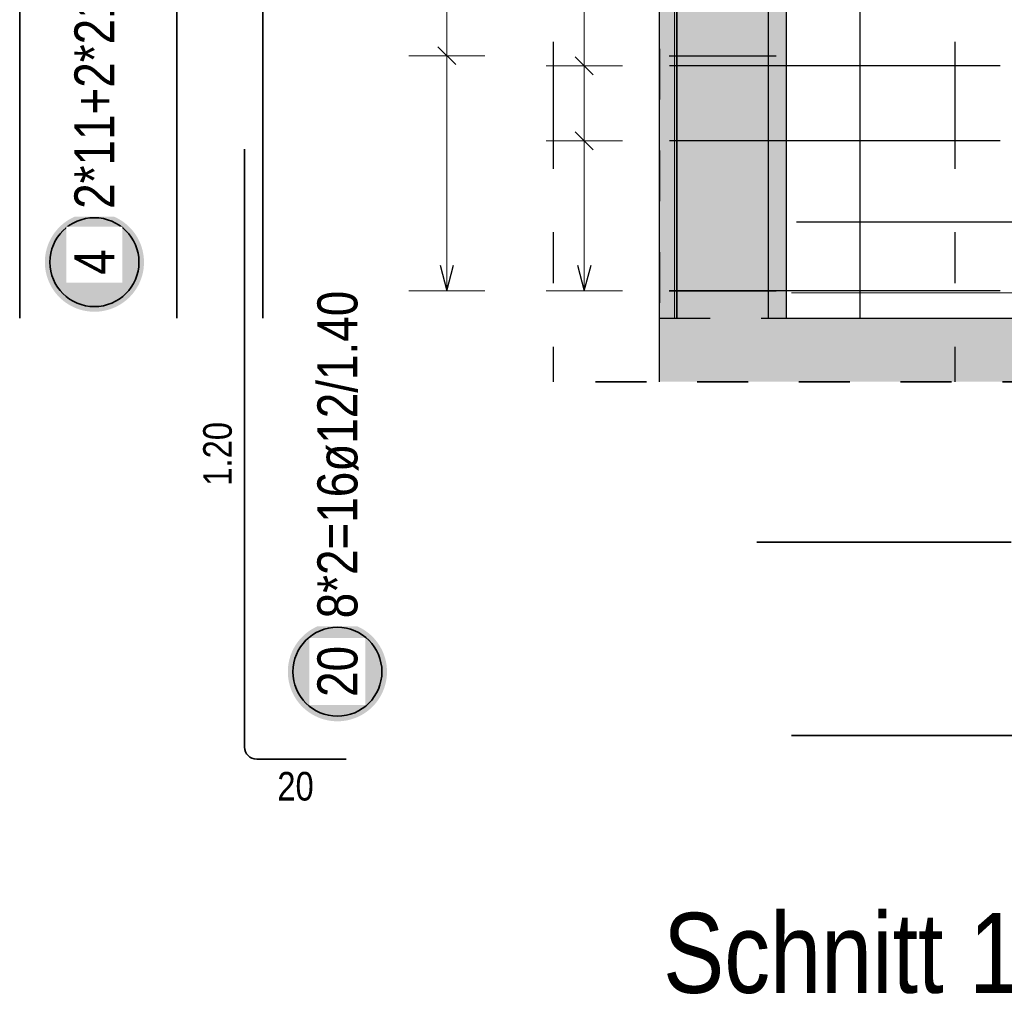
# Model space of a CAD drawing. Header units: millimetres. Extents: x -4.8 to 37.2, y -12 to 28.3.
# Tile 23 of 82: x 7.4 to 9.3, y 14.1 to 16. Entities that reach past the tile are written whole.
import ezdxf

# ---------------------------------------------------------------- set-up
doc = ezdxf.new("R2010")
doc.units = ezdxf.units.MM
doc.linetypes.add('DASHDOTX2', pattern=[2, 1, -0.5, 0, -0.5])
doc.linetypes.add('HIDDEN', pattern=[0.375, 0.25, -0.125])
doc.layers.add('Achsen', color=7, linetype='Continuous', lineweight=20)
doc.styles.add('Arial Narrow', font='ARIALN.TTF')

msp = doc.modelspace()

# ---------------------------------------------------------------- hatches: boundary and pattern name
at = {"lineweight": 13, "true_color": 0xd7ffd7}
for points in [[(8.872223, 15.4498), (8.872223, 18.3798), (8.622216, 18.3798), (8.622216, 15.449806)], [(8.622234, 15.324806), (9.981545, 15.324806), (9.981545, 15.449806), (8.622234, 15.449806)]]:
    msp.add_hatch(color=254, dxfattribs=at).paths.add_polyline_path(points)
at = {"lineweight": 25, "true_color": 0xffffff}
for points in [[(7.608994, 15.559928), (7.608934, 15.563331), (7.608756, 15.56673), (7.608459, 15.57012), (7.608045, 15.573498), (7.607512, 15.576859), (7.606863, 15.5802), (7.606097, 15.583516), (7.605217, 15.586803), (7.604222, 15.590057), (7.603114, 15.593275), (7.601894, 15.596452), (7.600564, 15.599585), (7.599126, 15.60267), (7.597581, 15.605702), (7.595931, 15.608678), (7.594178, 15.611595), (7.592325, 15.61445), (7.590373, 15.617237), (7.588325, 15.619955), (7.586183, 15.6226), (7.58395, 15.625169), (7.581629, 15.627658), (7.579223, 15.630064), (7.576734, 15.632385), (7.574165, 15.634618), (7.571521, 15.636759), (7.568803, 15.638807), (7.566015, 15.640759), (7.563161, 15.642613), (7.560244, 15.644366), (7.557267, 15.646016), (7.554235, 15.647561), (7.55115, 15.648999), (7.548018, 15.650329), (7.544841, 15.651548), (7.541623, 15.652656), (7.538368, 15.653651), (7.535081, 15.654532), (7.531765, 15.655298), (7.528424, 15.655947), (7.525063, 15.656479), (7.521685, 15.656894), (7.518295, 15.657191), (7.514896, 15.657369), (7.511494, 15.657428), (7.508091, 15.657369), (7.504692, 15.657191), (7.501302, 15.656894), (7.497924, 15.656479), (7.494563, 15.655947), (7.491222, 15.655298), (7.487906, 15.654532), (7.484619, 15.653651), (7.481364, 15.652656), (7.478147, 15.651548), (7.474969, 15.650329), (7.471837, 15.648999), (7.468752, 15.647561), (7.46572, 15.646016), (7.462744, 15.644366), (7.459826, 15.642613), (7.456972, 15.640759), (7.454185, 15.638807), (7.451467, 15.636759), (7.448822, 15.634618), (7.446253, 15.632385), (7.443764, 15.630064), (7.441358, 15.627658), (7.439037, 15.625169), (7.436804, 15.6226), (7.434663, 15.619955), (7.432614, 15.617237), (7.430662, 15.61445), (7.428809, 15.611595), (7.427056, 15.608678), (7.425406, 15.605702), (7.423861, 15.60267), (7.422423, 15.599585), (7.421093, 15.596452), (7.419874, 15.593275), (7.418766, 15.590057), (7.417771, 15.586803), (7.41689, 15.583516), (7.416124, 15.5802), (7.415475, 15.576859), (7.414942, 15.573498), (7.414528, 15.57012), (7.414231, 15.56673), (7.414053, 15.563331), (7.413994, 15.559928), (7.414053, 15.556526), (7.414231, 15.553127), (7.414528, 15.549737), (7.414942, 15.546359), (7.415475, 15.542998), (7.416124, 15.539657), (7.41689, 15.536341), (7.417771, 15.533054), (7.418766, 15.529799), (7.419874, 15.526581), (7.421093, 15.523404), (7.422423, 15.520271), (7.423861, 15.517187), (7.425406, 15.514155), (7.427056, 15.511178), (7.428809, 15.508261), (7.430662, 15.505407), (7.432614, 15.502619), (7.434663, 15.499901), (7.436804, 15.497257), (7.439037, 15.494688), (7.441358, 15.492199), (7.443764, 15.489793), (7.446253, 15.487472), (7.448822, 15.485239), (7.451467, 15.483097), (7.454185, 15.481049), (7.456972, 15.479097), (7.459826, 15.477244), (7.462744, 15.475491), (7.46572, 15.473841), (7.468752, 15.472296), (7.471837, 15.470858), (7.474969, 15.469528), (7.478147, 15.468308), (7.481364, 15.4672), (7.484619, 15.466205), (7.487906, 15.465324), (7.491222, 15.464559), (7.494563, 15.46391), (7.497924, 15.463377), (7.501302, 15.462962), (7.504692, 15.462666), (7.508091, 15.462488), (7.511494, 15.462428), (7.514896, 15.462488), (7.518295, 15.462666), (7.521685, 15.462962), (7.525063, 15.463377), (7.528424, 15.46391), (7.531765, 15.464559), (7.535081, 15.465324), (7.538368, 15.466205), (7.541623, 15.4672), (7.544841, 15.468308), (7.548018, 15.469528), (7.55115, 15.470858), (7.554235, 15.472296), (7.557267, 15.473841), (7.560244, 15.475491), (7.563161, 15.477244), (7.566015, 15.479097), (7.568803, 15.481049), (7.571521, 15.483097), (7.574165, 15.485239), (7.576734, 15.487472), (7.579223, 15.489793), (7.581629, 15.492199), (7.58395, 15.494688), (7.586183, 15.497257), (7.588325, 15.499901), (7.590373, 15.502619), (7.592325, 15.505407), (7.594178, 15.508261), (7.595931, 15.511178), (7.597581, 15.514155), (7.599126, 15.517187), (7.600564, 15.520271), (7.601894, 15.523404), (7.603114, 15.526581), (7.604222, 15.529799), (7.605217, 15.533054), (7.606097, 15.536341), (7.606863, 15.539657), (7.607512, 15.542998), (7.608045, 15.546359), (7.608459, 15.549737), (7.608756, 15.553127)], [(8.086911, 14.754188), (8.086852, 14.75759), (8.086673, 14.760989), (8.086377, 14.764379), (8.085962, 14.767757), (8.08543, 14.771118), (8.08478, 14.774459), (8.084015, 14.777775), (8.083134, 14.781062), (8.082139, 14.784317), (8.081031, 14.787535), (8.079811, 14.790712), (8.078482, 14.793844), (8.077043, 14.796929), (8.075498, 14.799961), (8.073848, 14.802938), (8.072096, 14.805855), (8.070242, 14.808709), (8.06829, 14.811497), (8.066242, 14.814215), (8.0641, 14.816859), (8.061868, 14.819428), (8.059547, 14.821917), (8.05714, 14.824323), (8.054651, 14.826644), (8.052083, 14.828877), (8.049438, 14.831019), (8.04672, 14.833067), (8.043932, 14.835019), (8.041078, 14.836872), (8.038161, 14.838625), (8.035184, 14.840275), (8.032152, 14.84182), (8.029068, 14.843258), (8.025935, 14.844588), (8.022758, 14.845808), (8.01954, 14.846916), (8.016286, 14.847911), (8.012998, 14.848791), (8.009682, 14.849557), (8.006342, 14.850206), (8.00298, 14.850739), (7.999603, 14.851153), (7.996212, 14.85145), (7.992814, 14.851628), (7.989411, 14.851688), (7.986008, 14.851628), (7.98261, 14.85145), (7.979219, 14.851153), (7.975842, 14.850739), (7.97248, 14.850206), (7.96914, 14.849557), (7.965824, 14.848791), (7.962536, 14.847911), (7.959282, 14.846916), (7.956064, 14.845808), (7.952887, 14.844588), (7.949754, 14.843258), (7.94667, 14.84182), (7.943638, 14.840275), (7.940661, 14.838625), (7.937744, 14.836872), (7.93489, 14.835019), (7.932102, 14.833067), (7.929384, 14.831019), (7.926739, 14.828877), (7.924171, 14.826644), (7.921682, 14.824323), (7.919275, 14.821917), (7.916954, 14.819428), (7.914722, 14.816859), (7.91258, 14.814215), (7.910532, 14.811497), (7.90858, 14.808709), (7.906726, 14.805855), (7.904974, 14.802938), (7.903324, 14.799961), (7.901779, 14.796929), (7.90034, 14.793844), (7.899011, 14.790712), (7.897791, 14.787535), (7.896683, 14.784317), (7.895688, 14.781062), (7.894807, 14.777775), (7.894042, 14.774459), (7.893392, 14.771118), (7.89286, 14.767757), (7.892445, 14.764379), (7.892149, 14.760989), (7.89197, 14.75759), (7.891911, 14.754188), (7.89197, 14.750785), (7.892149, 14.747386), (7.892445, 14.743996), (7.89286, 14.740618), (7.893392, 14.737257), (7.894042, 14.733916), (7.894807, 14.7306), (7.895688, 14.727313), (7.896683, 14.724058), (7.897791, 14.720841), (7.899011, 14.717663), (7.90034, 14.714531), (7.901779, 14.711446), (7.903324, 14.708414), (7.904974, 14.705438), (7.906726, 14.70252), (7.90858, 14.699666), (7.910532, 14.696879), (7.91258, 14.694161), (7.914722, 14.691516), (7.916954, 14.688947), (7.919275, 14.686458), (7.921682, 14.684052), (7.924171, 14.681731), (7.926739, 14.679498), (7.929384, 14.677357), (7.932102, 14.675308), (7.93489, 14.673356), (7.937744, 14.671503), (7.940661, 14.66975), (7.943638, 14.6681), (7.94667, 14.666555), (7.949754, 14.665117), (7.952887, 14.663787), (7.956064, 14.662568), (7.959282, 14.66146), (7.962536, 14.660465), (7.965824, 14.659584), (7.96914, 14.658818), (7.97248, 14.658169), (7.975842, 14.657636), (7.979219, 14.657222), (7.98261, 14.656925), (7.986008, 14.656747), (7.989411, 14.656688), (7.992814, 14.656747), (7.996212, 14.656925), (7.999603, 14.657222), (8.00298, 14.657636), (8.006342, 14.658169), (8.009682, 14.658818), (8.012998, 14.659584), (8.016286, 14.660465), (8.01954, 14.66146), (8.022758, 14.662568), (8.025935, 14.663787), (8.029068, 14.665117), (8.032152, 14.666555), (8.035184, 14.6681), (8.038161, 14.66975), (8.041078, 14.671503), (8.043932, 14.673356), (8.04672, 14.675308), (8.049438, 14.677357), (8.052083, 14.679498), (8.054651, 14.681731), (8.05714, 14.684052), (8.059547, 14.686458), (8.061868, 14.688947), (8.0641, 14.691516), (8.066242, 14.694161), (8.06829, 14.696879), (8.070242, 14.699666), (8.072096, 14.70252), (8.073848, 14.705438), (8.075498, 14.708414), (8.077043, 14.711446), (8.078482, 14.714531), (8.079811, 14.717663), (8.081031, 14.720841), (8.082139, 14.724058), (8.083134, 14.727313), (8.084015, 14.7306), (8.08478, 14.733916), (8.08543, 14.737257), (8.085962, 14.740618), (8.086377, 14.743996), (8.086673, 14.747386)]]:
    msp.add_hatch(color=7, dxfattribs=at).paths.add_polyline_path(points)

# ---------------------------------------------------------------- linework, layer by layer
at = {"color": 2, "linetype": 'Continuous', "lineweight": 35}
for p, q in [((7.364502, 15.449806), (7.364502, 19.1398)), ((7.67358, 18.349806), (7.67358, 15.449806)), ((7.842419, 15.449806), (7.842419, 17.899806)), ((7.806625, 14.606048), (7.806625, 15.782048)), ((9.314445, 15.009022), (8.814445, 15.009022)), ((12.932223, 14.628774), (8.882223, 14.628774)), ((8.006625, 14.582048), (7.830625, 14.582048))]:
    msp.add_line(p, q, dxfattribs=at)
at = {"color": 9, "linetype": 'Continuous', "lineweight": 0}
for p, q in [((8.652644, 15.449806), (8.652644, 19.1398)), ((12.932223, 15.4998), (8.882223, 15.4998))]:
    msp.add_line(p, q, dxfattribs=at)
at = {"color": 3, "linetype": 'Continuous', "lineweight": 25}
for p, q in [((8.657216, 15.449806), (8.657216, 19.1398)), ((8.657644, 15.449806), (8.657644, 19.1398)), ((8.837216, 15.449806), (8.837216, 19.1398)), ((8.837216, 15.449806), (8.837216, 19.1398)), ((8.622234, 18.3798), (8.622234, 15.449806)), ((8.872223, 18.3798), (8.872223, 15.4498)), ((9.017911, 15.449801), (9.017911, 18.349801)), ((8.222304, 15.948528), (8.186949, 15.983884)), ((8.457322, 15.963882), (8.492678, 15.928527)), ((8.642218, 15.966206), (8.852218, 15.966206)), ((9.292644, 15.946204), (8.642644, 15.946204)), ((8.457322, 15.816416), (8.492678, 15.781061)), ((9.292644, 15.798738), (8.642644, 15.798738)), ((8.892223, 15.639319), (12.9381, 15.6393)), ((8.191229, 15.553807), (8.204626, 15.503807)), ((8.204626, 15.503807), (8.218024, 15.553807)), ((8.461603, 15.553806), (8.475, 15.503806)), ((8.475, 15.503806), (8.488397, 15.553806)), ((8.642217, 15.503807), (8.852217, 15.503807)), ((9.292644, 15.503806), (8.642644, 15.503806)), ((8.622234, 15.449806), (8.622234, 15.324806)), ((8.872216, 15.449806), (9.981545, 15.449806))]:
    msp.add_line(p, q, dxfattribs=at)
at = {"color": 3, "linetype": 'HIDDEN', "lineweight": 25, "ltscale": 0.25}
for p, q in [((8.622644, 18.3798), (8.622644, 15.4498)), ((8.622216, 15.449806), (8.622644, 15.449806)), ((8.622644, 15.449806), (8.872216, 15.449806))]:
    msp.add_line(p, q, dxfattribs=at)
at = {"color": 5, "linetype": 'Continuous', "lineweight": 18}
for p, q in [((8.204626, 17.8158), (8.204626, 15.503807)), ((8.475, 15.503806), (8.475, 17.715798)), ((8.279626, 15.966206), (8.129626, 15.966206)), ((8.4, 15.946204), (8.55, 15.946204)), ((8.4, 15.798738), (8.55, 15.798738)), ((8.129626, 15.503807), (8.279626, 15.503807)), ((8.4, 15.503806), (8.55, 15.503806))]:
    msp.add_line(p, q, dxfattribs=at)
at = {"color": 2, "linetype": 'HIDDEN', "lineweight": 35, "ltscale": 0.25}
msp.add_line((8.497216, 15.324806), (10.106545, 15.324806), dxfattribs=at)
at = {"color": 2, "linetype": 'Continuous', "lineweight": 35}
for centre in [(7.511494, 15.559928), (7.989411, 14.754188)]:
    msp.add_circle(centre, 0.0875, dxfattribs=at)
msp.add_arc((7.830625, 14.606048), 0.024, 180, 270, dxfattribs=at)
at = {"layer": 'Achsen', "color": 3, "linetype": 'DASHDOTX2', "lineweight": 25, "ltscale": 0.25}
for p, q in [((8.413468, 18.99368), (8.413468, 15.324806)), ((9.203468, 18.99368), (9.203468, 15.324806))]:
    msp.add_line(p, q, dxfattribs=at)

# ---------------------------------------------------------------- texts
at = {"color": 1, "lineweight": 70, "style": 'Arial Narrow'}
msp.add_text('Schnitt 1 - 1  M. 1:25', height=0.1575, dxfattribs=at).set_placement((8.62993, 14.122326))
at = {"color": 2, "lineweight": 35, "char_height": 0.07875, "attachment_point": 1, "rotation": 90, "line_spacing_factor": 0.9, "style": 'Arial Narrow', "bg_fill": 3, "box_fill_scale": 1.2, "bg_fill_color": 256, "bg_fill_true_color": 13158600, "bg_fill_transparency": 0}
for s, insert in [('2*11+2*21+2*2+2*55+6*4+6*8+4*12+2*1+2*15=330ø8/2.90', (7.472119, 15.664928)), ('8*2=16ø12/1.40', (7.950036, 14.859188))]:
    msp.add_mtext(s, dxfattribs=dict(at, insert=insert))
at = {"color": 3, "lineweight": 25, "insert": (7.725375, 15.120173), "char_height": 0.05625, "attachment_point": 1, "rotation": 90, "line_spacing_factor": 0.9, "style": 'Arial Narrow'}
msp.add_mtext('1.20', dxfattribs=at)
at = {"color": 3, "lineweight": 25, "insert": (7.871187, 14.557048), "char_height": 0.05625, "attachment_point": 1, "line_spacing_factor": 0.9, "style": 'Arial Narrow'}
msp.add_mtext('20', dxfattribs=at)

# ---------------------------------------------------------------- next in the draw order: texts
at = {"color": 2, "lineweight": 35, "char_height": 0.07875, "attachment_point": 1, "rotation": 90, "line_spacing_factor": 0.9, "style": 'Arial Narrow', "bg_fill": 3, "box_fill_scale": 1.2, "bg_fill_color": 256, "bg_fill_true_color": 13158600, "bg_fill_transparency": 0}
for s, insert in [('4', (7.472119, 15.535122)), ('20', (7.950036, 14.704575))]:
    msp.add_mtext(s, dxfattribs=dict(at, insert=insert))

doc.saveas('drawing.dxf')
